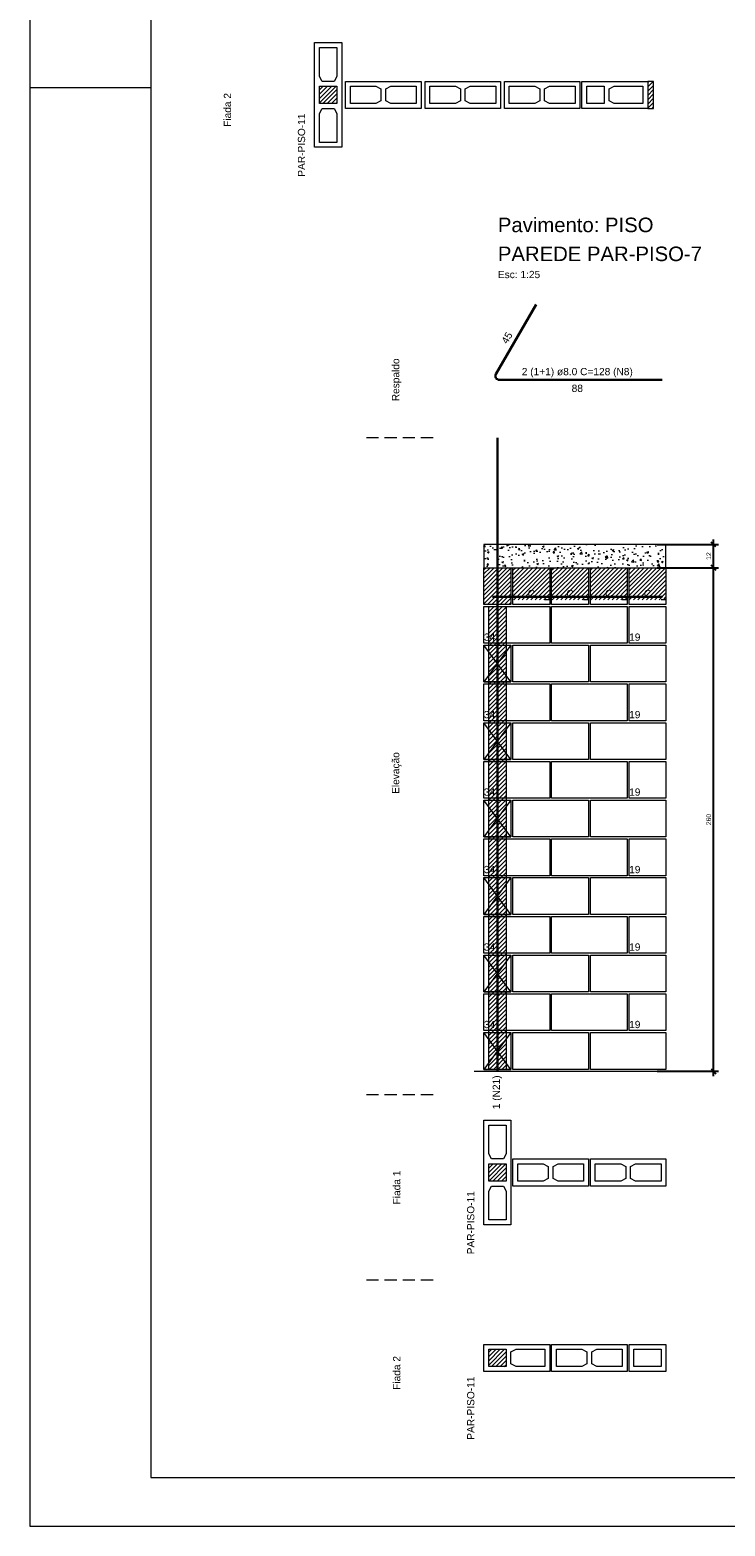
# Model space of a CAD drawing. Header units: millimetres. Extents: x 337 to 624, y -381 to -65.
# Tile 77 of 139: x 337 to 352, y -189 to -158. Entities that reach past the tile are written whole.
import ezdxf

# ---------------------------------------------------------------- set-up
doc = ezdxf.new("R2010")
doc.units = ezdxf.units.MM
doc.header["$MEASUREMENT"] = 0
doc.linetypes.add('Dashed2', pattern=[0.375, 0.25, -0.125])
doc.linetypes.add('DOT', pattern=[6.35, 0, -6.35])
doc.layers.get('0').update_dxf_attribs({"lineweight": 5})
for name, color, linetype, lineweight in [('Armadura', 7, 'Continuous', 30), ('Cotas', 7, 'Continuous', 5), ('Descrição da armadura', 7, 'Continuous', 5), ('PA-Ajustes', 8, 'Continuous', 5), ('PA-Graute', 8, 'Continuous', 0), ('PA-Lajes', 7, 'Continuous', 13), ('PA-Piso', 7, 'Continuous', 20), ('PE-Contrafiamento L', 1, 'Continuous', 13), ('PE-Contrafiamento T', 1, 'Continuous', 5), ('PE-Inteiro', 7, 'Continuous', 5), ('PE-Meio', 1, 'Continuous', 5), ('PE-Meio canaleta', 5, 'Continuous', 5), ('PE-Paredes', 1, 'Continuous', 5), ('PRANCHA 01', 7, 'Continuous', 20), ('Texto da cota', 7, 'Continuous', 0), ('Textos armaduras', 7, 'Continuous', 5)]:
    doc.layers.add(name, color=color, linetype=linetype, lineweight=lineweight)
doc.styles.add('Arial', font='arial.ttf')
doc.dimstyles.new('UM_25.000000', dxfattribs={"dimtxt": 0.18, "dimasz": 0.1, "dimexe": 0.1, "dimexo": 0.2, "dimgap": 0, "dimtad": 1, "dimtih": 1, "dimtoh": 1, "dimdec": 1, "dimlfac": 25, "dimzin": 0, "dimdsep": 46, "dimtxsty": 'Standard', "dimcen": 0.09, "dimdle": 0.1, "dimadec": 1, "dimazin": 2, "dimtfac": 1, "dimtdec": 4, "dimtofl": 0, "dimtmove": 0, "dimatfit": 3, "dimfxl": 1, "dimtolj": 1, "dimarcsym": 0})
pattern_1 = [(45, (319.551825, -309.79396), (-0.044194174, 0.044194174), [])]
pattern_2 = [(45, (403.257335, -308.24502), (-0.044194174, 0.044194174), [])]
pattern_3 = [(50, (403.25734, -308.24502), (0.3586301, -0.03137607), [0.0375, -0.4125]), (355, (403.25734, -308.24502), (-0.0693757, 0.3760961), [0.03, -0.33]), (100.4514, (403.28722, -308.24764), (0.2892547, 0.3447198), [0.0318701, -0.35057106]), (46.1842, (403.25734, -308.14502), (0.5336205, -0.0827595), [0.05625, -0.61875]), (96.6356, (403.3018, -308.1519), (0.4673314, 0.487059), [0.0478051, -0.5258565]), (351.1842, (403.25734, -308.145), (0.467331, 0.4870593), [0.045, -0.495]), (21, (403.30734, -308.17002), (0.2984535, -0.20130945), [0.0375, -0.4125]), (326, (403.30734, -308.17002), (0.1216577, 0.362575), [0.03, -0.33]), (71.4514, (403.3322, -308.1868), (0.4201113, 0.16126525), [0.0318701, -0.35057106]), (37.5, (403.25734, -308.24502), (0.00607993, 0.16644693), [0, -0.326, 0, -0.335, 0, -0.33125]), (7.5, (403.25734, -308.24502), (0.13153477, 0.19720586), [0, -0.191, 0, -0.3185, 0, -0.12625]), (327.5, (403.14584, -308.24502), (0.26691122, -0.01127744), [0, -0.125, 0, -0.39, 0, -0.5175]), (317.5, (403.09584, -308.24502), (0.2915931, 0.0500525), [0, -0.1625, 0, -0.259, 0, -0.3675])]

# ---------------------------------------------------------------- blocks, each defined once
blk = doc.blocks.new('_Oblique')
at = {"color": 0, "linetype": 'ByBlock', "lineweight": -2}
blk.add_line((-0.5, -0.5), (0.5, 0.5), dxfattribs=at)
blk = doc.blocks.new('*D334')
at = {"layer": 'Cotas', "color": 0, "lineweight": -2, "transparency": 16777216}
for p, q in [((350.387, -168.572), (351.652, -168.572)), ((351.552, -169.152), (351.552, -168.472)), ((350.387, -169.052), (351.652, -169.052))]:
    blk.add_line(p, q, dxfattribs=at)
at = {"layer": 'Defpoints', "color": 0, "transparency": 16777216}
for p in [(350.287, -168.572), (351.552, -168.572), (350.287, -169.052)]:
    blk.add_point(p, dxfattribs=at)
at = {"layer": 'Cotas', "color": 0, "lineweight": -2, "transparency": 16777216, "xscale": 0.1, "yscale": 0.1, "zscale": 0.1}
for p, rotation in [((351.552, -168.572), 90), ((351.552, -169.052), 270)]:
    blk.add_blockref('_Oblique', p, dxfattribs=dict(at, rotation=rotation))
at = {"layer": 'Cotas', "transparency": 16777216, "insert": (351.452, -168.812), "char_height": 0.1, "attachment_point": 5, "rotation": 90, "style": 'Arial'}
blk.add_mtext('\\A1;12', dxfattribs=at)
blk = doc.blocks.new('*D335')
at = {"layer": 'Cotas', "color": 0, "lineweight": -2, "transparency": 16777216}
for p, q in [((351.552, -179.552), (351.552, -168.952)), ((350.387, -169.052), (351.652, -169.052)), ((350.387, -179.452), (351.652, -179.452))]:
    blk.add_line(p, q, dxfattribs=at)
at = {"layer": 'Defpoints', "color": 0, "transparency": 16777216}
for p in [(350.287, -169.052), (351.552, -169.052), (350.287, -179.452)]:
    blk.add_point(p, dxfattribs=at)
at = {"layer": 'Cotas', "color": 0, "lineweight": -2, "transparency": 16777216, "xscale": 0.1, "yscale": 0.1, "zscale": 0.1}
for p, rotation in [((351.552, -169.052), 90), ((351.552, -179.452), 270)]:
    blk.add_blockref('_Oblique', p, dxfattribs=dict(at, rotation=rotation))
at = {"layer": 'Cotas', "transparency": 16777216, "insert": (351.452, -174.252), "char_height": 0.1, "attachment_point": 5, "rotation": 90, "style": 'Arial'}
blk.add_mtext('\\A1;260', dxfattribs=at)

msp = doc.modelspace()

# ---------------------------------------------------------------- hatches: boundary and pattern name
at = {"layer": 'PA-Ajustes', "linetype": 'Continuous'}
h = msp.add_hatch(dxfattribs=at)
h.set_pattern_fill('ANSI31', color=8, scale=0.5, style=0)
h.set_pattern_definition(pattern_1)
h.paths.add_polyline_path([(350.1922, -159.0082), (350.1922, -159.5682), (350.3122, -159.5682), (350.3122, -159.0082)])
h = msp.add_hatch(dxfattribs=at)
h.set_pattern_fill('ANSI31', color=8, scale=0.5, style=0)
h.set_pattern_definition(pattern_2)
h.paths.add_polyline_path([(346.8073, -169.0522), (347.3673, -169.0522), (347.3673, -169.8122), (346.8073, -169.8122)])
at = {"layer": 'PA-Graute', "linetype": 'Continuous'}
h = msp.add_hatch(dxfattribs=at)
h.set_pattern_fill('ANSI31', color=8, scale=0.5, style=0)
h.set_pattern_definition(pattern_1)
h.paths.add_polyline_path([(343.4122, -159.4682), (343.4122, -159.1082), (343.7722, -159.1082), (343.7722, -159.4682)])
h = msp.add_hatch(dxfattribs=at)
h.set_pattern_fill('ANSI31', color=8, scale=0.5, style=0)
h.set_pattern_definition(pattern_2)
h.paths.add_polyline_path([(347.4073, -169.0522), (348.1673, -169.0522), (348.1673, -169.7122), (347.4073, -169.7122)])
h = msp.add_hatch(dxfattribs=at)
h.set_pattern_fill('ANSI31', color=8, scale=0.5, style=0)
h.set_pattern_definition(pattern_2)
h.paths.add_polyline_path([(348.2073, -169.0522), (348.9673, -169.0522), (348.9673, -169.7122), (348.2073, -169.7122)])
h = msp.add_hatch(dxfattribs=at)
h.set_pattern_fill('ANSI31', color=8, scale=0.5, style=0)
h.set_pattern_definition(pattern_2)
h.paths.add_polyline_path([(349.0073, -169.0522), (349.7673, -169.0522), (349.7673, -169.7122), (349.0073, -169.7122)])
h = msp.add_hatch(dxfattribs=at)
h.set_pattern_fill('ANSI31', color=8, scale=0.5, style=0)
h.set_pattern_definition(pattern_2)
h.paths.add_polyline_path([(349.8073, -169.0522), (350.5673, -169.0522), (350.5673, -169.7122), (349.8073, -169.7122)])
h = msp.add_hatch(dxfattribs=at)
h.set_pattern_fill('ANSI31', color=8, scale=0.5, style=0)
h.set_pattern_definition(pattern_2)
h.paths.add_polyline_path([(346.9073, -169.8522), (347.2673, -169.8522), (347.2673, -179.4122), (346.9073, -179.4122)])
h = msp.add_hatch(dxfattribs=at)
h.set_pattern_fill('ANSI31', color=8, scale=0.5, style=0)
h.set_pattern_definition(pattern_2)
h.paths.add_polyline_path([(346.9073, -181.7222), (346.9073, -181.3622), (347.2673, -181.3622), (347.2673, -181.7222)])
h = msp.add_hatch(dxfattribs=at)
h.set_pattern_fill('ANSI31', color=8, scale=0.5, style=0)
h.set_pattern_definition(pattern_2)
h.paths.add_polyline_path([(346.9073, -185.1916), (347.2673, -185.1916), (347.2673, -185.5516), (346.9073, -185.5516)])
at = {"layer": 'PA-Lajes', "linetype": 'Continuous'}
h = msp.add_hatch(dxfattribs=at)
h.set_pattern_fill('AR-CONC', scale=0.05, style=0)
h.set_pattern_definition(pattern_3)
h.paths.add_polyline_path([(346.8073, -169.0522), (350.5673, -169.0522), (350.5673, -168.5722), (346.8073, -168.5722)])
h = msp.add_hatch(dxfattribs=at)
h.set_pattern_fill('AR-CONC', scale=0.05, style=0)
h.set_pattern_definition(pattern_3)
h.paths.add_polyline_path([(346.8073, -169.0522), (350.5673, -169.0522), (350.5673, -168.5722), (346.8073, -168.5722)])

# ---------------------------------------------------------------- linework, layer by layer
at = {"layer": 'Armadura'}
for p, q in [((347.8873, -163.6134), (347.0566, -165.0522)), ((347.1259, -165.1722), (350.4873, -165.1722)), ((346.9873, -169.6522), (350.4873, -169.6522))]:
    msp.add_line(p, q, dxfattribs=at)
msp.add_lwpolyline([(347.0873, -179.4522), (347.0873, -166.3722)], dxfattribs=at)
msp.add_arc((347.1259, -165.0922), 0.08, 150, 270, dxfattribs=at)
at = {"layer": 'PA-Ajustes', "linetype": 'Continuous'}
for points in [[(350.1922, -159.0082), (350.1922, -159.5682), (350.3122, -159.5682), (350.3122, -159.0082)], [(346.8073, -169.0522), (347.3673, -169.0522), (347.3673, -169.8122), (346.8073, -169.8122)]]:
    msp.add_lwpolyline(points, close=True, dxfattribs=at)
at = {"layer": 'PA-Graute', "color": 8, "linetype": 'Continuous'}
msp.add_lwpolyline([(346.9073, -169.8522), (347.2673, -169.8522), (347.2673, -179.4122), (346.9073, -179.4122)], close=True, dxfattribs=at)
at = {"layer": 'PA-Lajes'}
msp.add_lwpolyline([(346.8073, -169.0522), (350.5673, -169.0522), (350.5673, -168.5722), (346.8073, -168.5722)], close=True, dxfattribs=at)
msp.add_lwpolyline([(346.8073, -169.0522), (350.5673, -169.0522), (350.5673, -168.5722), (346.8073, -168.5722)], close=True, dxfattribs=at)
at = {"layer": 'PA-Piso', "linetype": 'Dashed2'}
for p, q in [((345.7573, -166.3722), (344.2573, -166.3722)), ((345.7573, -179.9372), (344.2573, -179.9372)), ((345.7573, -183.7666), (344.2573, -183.7666))]:
    msp.add_line(p, q, dxfattribs=at)
at = {"layer": 'PA-Piso'}
msp.add_line((346.6073, -179.4522), (351.3273, -179.4522), dxfattribs=at)
at = {"layer": 'PE-Contrafiamento L', "linetype": 'Continuous'}
for p, q in [((348.8322, -159.0082), (350.1922, -159.0082)), ((348.8322, -159.5682), (348.8322, -159.0082)), ((350.1922, -159.0082), (350.1922, -159.5682)), ((350.1922, -159.5682), (348.8322, -159.5682)), ((346.8073, -169.8522), (348.1673, -169.8522)), ((346.8073, -170.6122), (346.8073, -169.8522)), ((348.1673, -169.8522), (348.1673, -170.6122)), ((348.1673, -170.6122), (346.8073, -170.6122)), ((346.8073, -171.4522), (348.1673, -171.4522)), ((346.8073, -172.2122), (346.8073, -171.4522)), ((348.1673, -171.4522), (348.1673, -172.2122)), ((348.1673, -172.2122), (346.8073, -172.2122)), ((346.8073, -173.0522), (348.1673, -173.0522)), ((346.8073, -173.8122), (346.8073, -173.0522)), ((348.1673, -173.0522), (348.1673, -173.8122)), ((348.1673, -173.8122), (346.8073, -173.8122)), ((346.8073, -174.6522), (348.1673, -174.6522)), ((346.8073, -175.4122), (346.8073, -174.6522)), ((348.1673, -174.6522), (348.1673, -175.4122)), ((348.1673, -175.4122), (346.8073, -175.4122)), ((346.8073, -176.2522), (348.1673, -176.2522)), ((346.8073, -177.0122), (346.8073, -176.2522)), ((348.1673, -176.2522), (348.1673, -177.0122)), ((348.1673, -177.0122), (346.8073, -177.0122)), ((346.8073, -177.8522), (348.1673, -177.8522)), ((346.8073, -178.6122), (346.8073, -177.8522)), ((348.1673, -177.8522), (348.1673, -178.6122)), ((348.1673, -178.6122), (346.8073, -178.6122)), ((346.8073, -185.0916), (348.1673, -185.0916)), ((346.8073, -185.6516), (346.8073, -185.0916)), ((348.1673, -185.0916), (348.1673, -185.6516)), ((348.1673, -185.6516), (346.8073, -185.6516))]:
    msp.add_line(p, q, dxfattribs=at)
at = {"layer": 'PE-Contrafiamento L', "linetype": 'Continuous', "lineweight": 5}
for p, q in [((348.9322, -159.1082), (349.2922, -159.1082)), ((348.9322, -159.4682), (348.9322, -159.1082)), ((349.2922, -159.1082), (349.2922, -159.4682)), ((349.3922, -159.1642), (349.4962, -159.1082)), ((349.4962, -159.1082), (350.0922, -159.1082)), ((350.0922, -159.1082), (350.0922, -159.4682)), ((349.3922, -159.4122), (349.3922, -159.1642)), ((349.4962, -159.4682), (349.3922, -159.4122)), ((349.2922, -159.4682), (348.9322, -159.4682)), ((350.0922, -159.4682), (349.4962, -159.4682)), ((346.9073, -185.1916), (347.2673, -185.1916)), ((346.9073, -185.5516), (346.9073, -185.1916)), ((347.2673, -185.1916), (347.2673, -185.5516)), ((347.3673, -185.2476), (347.4713, -185.1916)), ((347.3673, -185.4956), (347.3673, -185.2476)), ((347.4713, -185.1916), (348.0673, -185.1916)), ((348.0673, -185.1916), (348.0673, -185.5516)), ((347.2673, -185.5516), (346.9073, -185.5516)), ((347.4713, -185.5516), (347.3673, -185.4956)), ((348.0673, -185.5516), (347.4713, -185.5516))]:
    msp.add_line(p, q, dxfattribs=at)
at = {"layer": 'PE-Contrafiamento T', "linetype": 'Continuous'}
for p, q in [((343.3122, -160.3682), (343.3122, -158.2082)), ((343.3122, -158.2082), (343.8722, -158.2082)), ((343.8722, -158.2082), (343.8722, -160.3682)), ((343.8722, -160.3682), (343.3122, -160.3682)), ((346.8073, -171.4122), (346.8073, -170.6522)), ((346.8073, -170.6522), (347.3673, -170.6522)), ((347.3673, -170.6522), (346.8073, -171.4122)), ((347.3673, -171.4122), (346.8073, -170.6522)), ((346.8073, -170.6522), (347.3673, -170.6522)), ((347.3673, -170.6522), (347.3673, -171.4122)), ((347.3673, -171.4122), (346.8073, -171.4122)), ((346.8073, -171.4122), (347.3673, -171.4122)), ((346.8073, -173.0122), (346.8073, -172.2522)), ((346.8073, -172.2522), (347.3673, -172.2522)), ((347.3673, -172.2522), (346.8073, -173.0122)), ((347.3673, -173.0122), (346.8073, -172.2522)), ((346.8073, -172.2522), (347.3673, -172.2522)), ((347.3673, -172.2522), (347.3673, -173.0122)), ((347.3673, -173.0122), (346.8073, -173.0122)), ((346.8073, -173.0122), (347.3673, -173.0122)), ((346.8073, -174.6122), (346.8073, -173.8522)), ((346.8073, -173.8522), (347.3673, -173.8522)), ((347.3673, -173.8522), (346.8073, -174.6122)), ((347.3673, -174.6122), (346.8073, -173.8522)), ((346.8073, -173.8522), (347.3673, -173.8522)), ((347.3673, -173.8522), (347.3673, -174.6122)), ((347.3673, -174.6122), (346.8073, -174.6122)), ((346.8073, -174.6122), (347.3673, -174.6122)), ((346.8073, -176.2122), (346.8073, -175.4522)), ((346.8073, -175.4522), (347.3673, -175.4522)), ((347.3673, -175.4522), (346.8073, -176.2122)), ((347.3673, -176.2122), (346.8073, -175.4522)), ((346.8073, -175.4522), (347.3673, -175.4522)), ((347.3673, -175.4522), (347.3673, -176.2122)), ((347.3673, -176.2122), (346.8073, -176.2122)), ((346.8073, -176.2122), (347.3673, -176.2122)), ((346.8073, -177.8122), (346.8073, -177.0522)), ((346.8073, -177.0522), (347.3673, -177.0522)), ((347.3673, -177.0522), (346.8073, -177.8122)), ((347.3673, -177.8122), (346.8073, -177.0522)), ((346.8073, -177.0522), (347.3673, -177.0522)), ((347.3673, -177.0522), (347.3673, -177.8122)), ((347.3673, -177.8122), (346.8073, -177.8122)), ((346.8073, -177.8122), (347.3673, -177.8122)), ((346.8073, -179.4122), (346.8073, -178.6522)), ((346.8073, -178.6522), (347.3673, -178.6522)), ((347.3673, -178.6522), (346.8073, -179.4122)), ((347.3673, -179.4122), (346.8073, -178.6522)), ((346.8073, -178.6522), (347.3673, -178.6522)), ((347.3673, -178.6522), (347.3673, -179.4122)), ((347.3673, -179.4122), (346.8073, -179.4122)), ((346.8073, -179.4122), (347.3673, -179.4122)), ((346.8073, -182.6222), (346.8073, -180.4622)), ((346.8073, -180.4622), (347.3673, -180.4622)), ((347.3673, -180.4622), (347.3673, -182.6222)), ((347.3673, -182.6222), (346.8073, -182.6222))]:
    msp.add_line(p, q, dxfattribs=at)
at = {"layer": 'PE-Contrafiamento T', "linetype": 'Continuous', "lineweight": 5}
for p, q in [((343.4122, -158.9042), (343.4122, -158.3082)), ((343.4122, -158.3082), (343.7722, -158.3082)), ((343.7722, -158.3082), (343.7722, -158.9042)), ((343.4682, -159.0082), (343.4122, -158.9042)), ((343.4122, -159.4682), (343.4122, -159.1082)), ((343.4122, -159.1082), (343.7722, -159.1082)), ((343.7162, -159.0082), (343.4682, -159.0082)), ((343.7722, -158.9042), (343.7162, -159.0082)), ((343.7722, -159.1082), (343.7722, -159.4682)), ((343.7722, -159.4682), (343.4122, -159.4682)), ((343.4122, -159.6722), (343.4682, -159.5682)), ((343.4122, -160.2682), (343.4122, -159.6722)), ((343.4682, -159.5682), (343.7162, -159.5682)), ((343.7162, -159.5682), (343.7722, -159.6722)), ((343.7722, -159.6722), (343.7722, -160.2682)), ((343.7722, -160.2682), (343.4122, -160.2682)), ((346.9073, -181.1582), (346.9073, -180.5622)), ((346.9073, -180.5622), (347.2673, -180.5622)), ((347.2673, -180.5622), (347.2673, -181.1582)), ((346.9633, -181.2622), (346.9073, -181.1582)), ((346.9073, -181.7222), (346.9073, -181.3622)), ((346.9073, -181.3622), (347.2673, -181.3622)), ((347.2113, -181.2622), (346.9633, -181.2622)), ((347.2673, -181.1582), (347.2113, -181.2622)), ((347.2673, -181.3622), (347.2673, -181.7222)), ((347.2673, -181.7222), (346.9073, -181.7222)), ((346.9073, -181.9262), (346.9633, -181.8222)), ((346.9073, -182.5222), (346.9073, -181.9262)), ((346.9633, -181.8222), (347.2113, -181.8222)), ((347.2113, -181.8222), (347.2673, -181.9262)), ((347.2673, -181.9262), (347.2673, -182.5222)), ((347.2673, -182.5222), (346.9073, -182.5222))]:
    msp.add_line(p, q, dxfattribs=at)
at = {"layer": 'PE-Inteiro', "linetype": 'Continuous'}
for p, q in [((343.9522, -159.0082), (345.5122, -159.0082)), ((343.9522, -159.5682), (343.9522, -159.0082)), ((345.5122, -159.0082), (345.5122, -159.5682)), ((345.5922, -159.0082), (347.1522, -159.0082)), ((345.5922, -159.5682), (345.5922, -159.0082)), ((347.1522, -159.0082), (347.1522, -159.5682)), ((347.2322, -159.0082), (348.7922, -159.0082)), ((347.2322, -159.5682), (347.2322, -159.0082)), ((348.7922, -159.0082), (348.7922, -159.5682)), ((345.5122, -159.5682), (343.9522, -159.5682)), ((347.1522, -159.5682), (345.5922, -159.5682)), ((348.7922, -159.5682), (347.2322, -159.5682)), ((348.2073, -169.8522), (349.7673, -169.8522)), ((348.2073, -170.6122), (348.2073, -169.8522)), ((349.7673, -169.8522), (349.7673, -170.6122)), ((347.4073, -170.6522), (348.9673, -170.6522)), ((347.4073, -171.4122), (347.4073, -170.6522)), ((349.7673, -170.6122), (348.2073, -170.6122)), ((348.9673, -170.6522), (348.9673, -171.4122)), ((349.0073, -171.4122), (349.0073, -170.6522)), ((349.0073, -170.6522), (350.5673, -170.6522)), ((350.5673, -170.6522), (350.5673, -171.4122)), ((348.9673, -171.4122), (347.4073, -171.4122)), ((348.2073, -171.4522), (349.7673, -171.4522)), ((348.2073, -172.2122), (348.2073, -171.4522)), ((350.5673, -171.4122), (349.0073, -171.4122)), ((349.7673, -171.4522), (349.7673, -172.2122)), ((347.4073, -172.2522), (348.9673, -172.2522)), ((347.4073, -173.0122), (347.4073, -172.2522)), ((349.7673, -172.2122), (348.2073, -172.2122)), ((348.9673, -172.2522), (348.9673, -173.0122)), ((349.0073, -173.0122), (349.0073, -172.2522)), ((349.0073, -172.2522), (350.5673, -172.2522)), ((350.5673, -172.2522), (350.5673, -173.0122)), ((348.9673, -173.0122), (347.4073, -173.0122)), ((350.5673, -173.0122), (349.0073, -173.0122)), ((348.2073, -173.0522), (349.7673, -173.0522)), ((348.2073, -173.8122), (348.2073, -173.0522)), ((349.7673, -173.0522), (349.7673, -173.8122)), ((347.4073, -173.8522), (348.9673, -173.8522)), ((347.4073, -174.6122), (347.4073, -173.8522)), ((349.7673, -173.8122), (348.2073, -173.8122)), ((348.9673, -173.8522), (348.9673, -174.6122)), ((349.0073, -174.6122), (349.0073, -173.8522)), ((349.0073, -173.8522), (350.5673, -173.8522)), ((350.5673, -173.8522), (350.5673, -174.6122)), ((348.9673, -174.6122), (347.4073, -174.6122)), ((348.2073, -174.6522), (349.7673, -174.6522)), ((348.2073, -175.4122), (348.2073, -174.6522)), ((350.5673, -174.6122), (349.0073, -174.6122)), ((349.7673, -174.6522), (349.7673, -175.4122)), ((347.4073, -175.4522), (348.9673, -175.4522)), ((347.4073, -176.2122), (347.4073, -175.4522)), ((349.7673, -175.4122), (348.2073, -175.4122)), ((348.9673, -175.4522), (348.9673, -176.2122)), ((349.0073, -176.2122), (349.0073, -175.4522)), ((349.0073, -175.4522), (350.5673, -175.4522)), ((350.5673, -175.4522), (350.5673, -176.2122)), ((348.9673, -176.2122), (347.4073, -176.2122)), ((348.2073, -176.2522), (349.7673, -176.2522)), ((348.2073, -177.0122), (348.2073, -176.2522)), ((350.5673, -176.2122), (349.0073, -176.2122)), ((349.7673, -176.2522), (349.7673, -177.0122)), ((349.7673, -177.0122), (348.2073, -177.0122)), ((347.4073, -177.0522), (348.9673, -177.0522)), ((347.4073, -177.8122), (347.4073, -177.0522)), ((348.9673, -177.0522), (348.9673, -177.8122)), ((349.0073, -177.8122), (349.0073, -177.0522)), ((349.0073, -177.0522), (350.5673, -177.0522)), ((350.5673, -177.0522), (350.5673, -177.8122)), ((348.9673, -177.8122), (347.4073, -177.8122)), ((348.2073, -177.8522), (349.7673, -177.8522)), ((348.2073, -178.6122), (348.2073, -177.8522)), ((350.5673, -177.8122), (349.0073, -177.8122)), ((349.7673, -177.8522), (349.7673, -178.6122)), ((347.4073, -178.6522), (348.9673, -178.6522)), ((347.4073, -179.4122), (347.4073, -178.6522)), ((349.7673, -178.6122), (348.2073, -178.6122)), ((348.9673, -178.6522), (348.9673, -179.4122)), ((349.0073, -179.4122), (349.0073, -178.6522)), ((349.0073, -178.6522), (350.5673, -178.6522)), ((350.5673, -178.6522), (350.5673, -179.4122)), ((348.9673, -179.4122), (347.4073, -179.4122)), ((350.5673, -179.4122), (349.0073, -179.4122)), ((347.4073, -181.2622), (348.9673, -181.2622)), ((347.4073, -181.8222), (347.4073, -181.2622)), ((348.9673, -181.2622), (348.9673, -181.8222)), ((349.0073, -181.8222), (349.0073, -181.2622)), ((349.0073, -181.2622), (350.5673, -181.2622)), ((350.5673, -181.2622), (350.5673, -181.8222)), ((348.9673, -181.8222), (347.4073, -181.8222)), ((350.5673, -181.8222), (349.0073, -181.8222)), ((348.2073, -185.0916), (349.7673, -185.0916)), ((348.2073, -185.6516), (348.2073, -185.0916)), ((349.7673, -185.0916), (349.7673, -185.6516)), ((349.7673, -185.6516), (348.2073, -185.6516))]:
    msp.add_line(p, q, dxfattribs=at)
at = {"layer": 'PE-Inteiro', "linetype": 'Continuous', "lineweight": 5}
for p, q in [((344.0522, -159.1082), (344.5782, -159.1082)), ((344.0522, -159.4682), (344.0522, -159.1082)), ((344.5782, -159.1082), (344.6822, -159.1642)), ((344.7822, -159.1642), (344.8862, -159.1082)), ((344.8862, -159.1082), (345.4122, -159.1082)), ((345.4122, -159.1082), (345.4122, -159.4682)), ((345.6922, -159.1082), (346.2182, -159.1082)), ((345.6922, -159.4682), (345.6922, -159.1082)), ((346.2182, -159.1082), (346.3222, -159.1642)), ((346.4222, -159.1642), (346.5262, -159.1082)), ((346.5262, -159.1082), (347.0522, -159.1082)), ((347.0522, -159.1082), (347.0522, -159.4682)), ((347.3322, -159.1082), (347.8582, -159.1082)), ((347.3322, -159.4682), (347.3322, -159.1082)), ((347.8582, -159.1082), (347.9622, -159.1642)), ((348.0622, -159.1642), (348.1662, -159.1082)), ((348.1662, -159.1082), (348.6922, -159.1082)), ((348.6922, -159.1082), (348.6922, -159.4682)), ((344.6822, -159.4122), (344.5782, -159.4682)), ((344.6822, -159.1642), (344.6822, -159.4122)), ((344.7822, -159.4122), (344.7822, -159.1642)), ((344.8862, -159.4682), (344.7822, -159.4122)), ((346.3222, -159.4122), (346.2182, -159.4682)), ((346.3222, -159.1642), (346.3222, -159.4122)), ((346.4222, -159.4122), (346.4222, -159.1642)), ((346.5262, -159.4682), (346.4222, -159.4122)), ((347.9622, -159.4122), (347.8582, -159.4682)), ((347.9622, -159.1642), (347.9622, -159.4122)), ((348.0622, -159.4122), (348.0622, -159.1642)), ((348.1662, -159.4682), (348.0622, -159.4122)), ((344.5782, -159.4682), (344.0522, -159.4682)), ((345.4122, -159.4682), (344.8862, -159.4682)), ((346.2182, -159.4682), (345.6922, -159.4682)), ((347.0522, -159.4682), (346.5262, -159.4682)), ((347.8582, -159.4682), (347.3322, -159.4682)), ((348.6922, -159.4682), (348.1662, -159.4682)), ((347.5073, -181.3622), (348.0333, -181.3622)), ((347.5073, -181.7222), (347.5073, -181.3622)), ((348.0333, -181.3622), (348.1373, -181.4182)), ((348.2373, -181.4182), (348.3413, -181.3622)), ((348.3413, -181.3622), (348.8673, -181.3622)), ((348.8673, -181.3622), (348.8673, -181.7222)), ((349.1073, -181.3622), (349.6333, -181.3622)), ((349.1073, -181.7222), (349.1073, -181.3622)), ((349.6333, -181.3622), (349.7373, -181.4182)), ((349.8373, -181.4182), (349.9413, -181.3622)), ((349.9413, -181.3622), (350.4673, -181.3622)), ((350.4673, -181.3622), (350.4673, -181.7222)), ((348.1373, -181.6662), (348.0333, -181.7222)), ((348.1373, -181.4182), (348.1373, -181.6662)), ((348.2373, -181.6662), (348.2373, -181.4182)), ((348.3413, -181.7222), (348.2373, -181.6662)), ((349.7373, -181.6662), (349.6333, -181.7222)), ((349.7373, -181.4182), (349.7373, -181.6662)), ((349.8373, -181.6662), (349.8373, -181.4182)), ((349.9413, -181.7222), (349.8373, -181.6662)), ((348.0333, -181.7222), (347.5073, -181.7222)), ((348.8673, -181.7222), (348.3413, -181.7222)), ((349.6333, -181.7222), (349.1073, -181.7222)), ((350.4673, -181.7222), (349.9413, -181.7222)), ((348.3073, -185.1916), (348.8333, -185.1916)), ((348.3073, -185.5516), (348.3073, -185.1916)), ((348.8333, -185.1916), (348.9373, -185.2476)), ((348.9373, -185.2476), (348.9373, -185.4956)), ((349.0373, -185.2476), (349.1413, -185.1916)), ((349.0373, -185.4956), (349.0373, -185.2476)), ((349.1413, -185.1916), (349.6673, -185.1916)), ((349.6673, -185.1916), (349.6673, -185.5516)), ((348.8333, -185.5516), (348.3073, -185.5516)), ((348.9373, -185.4956), (348.8333, -185.5516)), ((349.1413, -185.5516), (349.0373, -185.4956)), ((349.6673, -185.5516), (349.1413, -185.5516))]:
    msp.add_line(p, q, dxfattribs=at)
at = {"layer": 'PE-Meio', "linetype": 'Continuous'}
for p, q in [((349.8073, -170.6122), (349.8073, -169.8522)), ((349.8073, -169.8522), (350.5673, -169.8522)), ((350.5673, -169.8522), (350.5673, -170.6122)), ((350.5673, -170.6122), (349.8073, -170.6122)), ((349.8073, -172.2122), (349.8073, -171.4522)), ((349.8073, -171.4522), (350.5673, -171.4522)), ((350.5673, -171.4522), (350.5673, -172.2122)), ((350.5673, -172.2122), (349.8073, -172.2122)), ((349.8073, -173.8122), (349.8073, -173.0522)), ((349.8073, -173.0522), (350.5673, -173.0522)), ((350.5673, -173.0522), (350.5673, -173.8122)), ((350.5673, -173.8122), (349.8073, -173.8122)), ((349.8073, -175.4122), (349.8073, -174.6522)), ((349.8073, -174.6522), (350.5673, -174.6522)), ((350.5673, -174.6522), (350.5673, -175.4122)), ((350.5673, -175.4122), (349.8073, -175.4122)), ((349.8073, -177.0122), (349.8073, -176.2522)), ((349.8073, -176.2522), (350.5673, -176.2522)), ((350.5673, -176.2522), (350.5673, -177.0122)), ((350.5673, -177.0122), (349.8073, -177.0122)), ((349.8073, -178.6122), (349.8073, -177.8522)), ((349.8073, -177.8522), (350.5673, -177.8522)), ((350.5673, -177.8522), (350.5673, -178.6122)), ((350.5673, -178.6122), (349.8073, -178.6122)), ((349.8073, -185.6516), (349.8073, -185.0916)), ((349.8073, -185.0916), (350.5673, -185.0916)), ((350.5673, -185.0916), (350.5673, -185.6516)), ((350.5673, -185.6516), (349.8073, -185.6516))]:
    msp.add_line(p, q, dxfattribs=at)
at = {"layer": 'PE-Meio', "linetype": 'Continuous', "lineweight": 5}
for p, q in [((349.9073, -185.5516), (349.9073, -185.1916)), ((349.9073, -185.1916), (350.4673, -185.1916)), ((350.4673, -185.1916), (350.4673, -185.5516)), ((350.4673, -185.5516), (349.9073, -185.5516))]:
    msp.add_line(p, q, dxfattribs=at)
at = {"layer": 'PE-Meio canaleta', "linetype": 'Continuous'}
for p, q in [((347.4073, -169.0522), (348.1673, -169.0522)), ((347.4073, -169.8122), (347.4073, -169.0522)), ((348.1673, -169.0522), (348.1673, -169.8122)), ((348.2073, -169.0522), (348.9673, -169.0522)), ((348.2073, -169.8122), (348.2073, -169.0522)), ((348.9673, -169.0522), (348.9673, -169.8122)), ((349.0073, -169.0522), (349.7673, -169.0522)), ((349.0073, -169.8122), (349.0073, -169.0522)), ((349.7673, -169.0522), (349.7673, -169.8122)), ((349.8073, -169.0522), (350.5673, -169.0522)), ((349.8073, -169.8122), (349.8073, -169.0522)), ((350.5673, -169.0522), (350.5673, -169.8122)), ((348.1673, -169.8122), (347.4073, -169.8122)), ((348.9673, -169.8122), (348.2073, -169.8122)), ((349.7673, -169.8122), (349.0073, -169.8122)), ((350.5673, -169.8122), (349.8073, -169.8122))]:
    msp.add_line(p, q, dxfattribs=at)
at = {"layer": 'PE-Meio canaleta', "color": 5, "linetype": 'DOT', "lineweight": 5}
for p, q in [((347.4073, -169.0522), (348.1673, -169.0522)), ((347.4073, -169.7122), (347.4073, -169.0522)), ((348.1673, -169.0522), (348.1673, -169.7122)), ((348.2073, -169.0522), (348.9673, -169.0522)), ((348.2073, -169.7122), (348.2073, -169.0522)), ((348.9673, -169.0522), (348.9673, -169.7122)), ((349.0073, -169.0522), (349.7673, -169.0522)), ((349.0073, -169.7122), (349.0073, -169.0522)), ((349.7673, -169.0522), (349.7673, -169.7122)), ((349.8073, -169.0522), (350.5673, -169.0522)), ((349.8073, -169.7122), (349.8073, -169.0522)), ((350.5673, -169.0522), (350.5673, -169.7122)), ((348.1673, -169.7122), (347.4073, -169.7122)), ((348.9673, -169.7122), (348.2073, -169.7122)), ((349.7673, -169.7122), (349.0073, -169.7122)), ((350.5673, -169.7122), (349.8073, -169.7122))]:
    msp.add_line(p, q, dxfattribs=at)
at = {"layer": 'PRANCHA 01'}
for points in [[(337.4312, -188.8442), (421.5312, -188.8442), (421.5312, -129.4442), (337.4312, -129.4442), (337.4312, -188.8442)], [(339.9312, -159.1442), (337.4312, -159.1442)]]:
    msp.add_lwpolyline(points, dxfattribs=at)
msp.add_lwpolyline([(339.9312, -187.8442), (420.5312, -187.8442), (420.5312, -130.4442), (339.9312, -130.4442)], close=True, dxfattribs=at)

# ---------------------------------------------------------------- texts
at = {"layer": 'Descrição da armadura', "insert": (348.7373, -165.1222), "char_height": 0.15, "width": 4.587805, "attachment_point": 8, "line_spacing_factor": 0.9, "style": 'Arial'}
msp.add_mtext('2 (1+1) ø8.0 C=128 (N8)', dxfattribs=at)
at = {"layer": 'PE-Contrafiamento L', "char_height": 0.15, "width": 0.467606, "attachment_point": 7, "line_spacing_factor": 0.9, "style": 'Arial'}
for insert in [(346.8077, -170.5627), (346.8077, -172.1627), (346.8077, -173.7627), (346.8077, -175.3627), (346.8077, -176.9627), (346.8077, -178.5627)]:
    msp.add_mtext('34', dxfattribs=dict(at, insert=insert))
at = {"layer": 'PE-Meio', "char_height": 0.15, "width": 0.467606, "attachment_point": 7, "line_spacing_factor": 0.9, "style": 'Arial'}
for insert in [(349.8077, -170.5627), (349.8077, -172.1627), (349.8077, -173.7627), (349.8077, -175.3627), (349.8077, -176.9627), (349.8077, -178.5627)]:
    msp.add_mtext('19', dxfattribs=dict(at, insert=insert))
at = {"layer": 'PE-Meio canaleta', "char_height": 0.15, "width": 0.304344, "attachment_point": 8, "line_spacing_factor": 0.9, "style": 'Arial'}
for insert in [(347.7873, -169.6627), (348.5873, -169.6627), (349.3873, -169.6627), (350.1873, -169.6627)]:
    msp.add_mtext('C', dxfattribs=dict(at, insert=insert))
at = {"layer": 'PE-Paredes', "char_height": 0.15, "rotation": 90.00021, "line_spacing_factor": 0.9, "style": 'Arial'}
for s, insert, width, attachment_point in [('Fiada 2', (341.5122, -159.5979), 1.437561, 5), ('PAR-PISO-11', (343.1177, -159.6732), 2.648765, 9), ('Respaldo', (345.0073, -165.1722), 1.810503, 5), ('Elevação', (345.0073, -173.2922), 1.764085, 5), ('Fiada 1', (345.0073, -181.8519), 1.437561, 5), ('PAR-PISO-11', (346.6128, -181.9272), 2.648765, 9), ('Fiada 2', (345.0073, -185.6813), 1.437561, 5), ('PAR-PISO-11', (346.6128, -185.7566), 2.648765, 9)]:
    msp.add_mtext(s, dxfattribs=dict(at, insert=insert, width=width, attachment_point=attachment_point))
at = {"layer": 'PE-Paredes', "attachment_point": 7, "line_spacing_factor": 0.9, "style": 'Arial'}
for s, insert, char_height, width in [('Pavimento: PISO', (347.0973, -162.1264), 0.3, 6.468963), ('PAREDE PAR-PISO-7', (347.0973, -162.7244), 0.3, 8.47247), ('Esc: 1:25', (347.0973, -163.0739), 0.15, 1.78718)]:
    msp.add_mtext(s, dxfattribs=dict(at, insert=insert, char_height=char_height, width=width))
at = {"layer": 'Texto da cota', "insert": (347.0873, -179.5372), "char_height": 0.15, "width": 1.437104, "attachment_point": 6, "rotation": 90.00021, "line_spacing_factor": 0.9, "style": 'Arial'}
msp.add_mtext('1 (N21)', dxfattribs=at)
at = {"layer": 'Textos armaduras', "insert": (347.3507, -164.3428), "char_height": 0.15, "width": 0.866006, "attachment_point": 8, "rotation": 60.00014, "line_spacing_factor": 0.9, "style": 'Arial'}
msp.add_mtext('45', dxfattribs=at)
at = {"layer": 'Textos armaduras', "insert": (348.7373, -165.2722), "char_height": 0.15, "width": 0.866006, "attachment_point": 2, "line_spacing_factor": 0.9, "style": 'Arial'}
msp.add_mtext('88', dxfattribs=at)

# ---------------------------------------------------------------- dimensions: what is measured, and where the dimension line sits
at = {"layer": 'Cotas'}
for base, p1, p2, picture, middle in [((351.5523, -168.5722), (350.2873, -169.0522), (350.2873, -168.5722), '*D334', (351.4523, -168.8122)), ((351.5523, -169.0522), (350.2873, -179.4522), (350.2873, -169.0522), '*D335', (351.4523, -174.2522))]:
    dim = msp.add_linear_dim(base=base, p1=p1, p2=p2, angle=90, dimstyle='UM_25.000000', override={"dimtxt": 0.1, "dimasz": 0.1, "dimexe": 0.1, "dimexo": 0.1, "dimtad": 1, "dimtih": 0, "dimtoh": 0, "dimdec": 1, "dimlfac": 25, "dimzin": 8, "dimtxsty": 'Arial', "dimblk": 'Oblique', "dimblk1": 'Oblique', "dimblk2": 'Oblique', "dimsah": 1, "dimdle": 0.1, "dimse1": 0, "dimse2": 0, "dimclrt": 256, "dimadec": 1, "dimazin": 3, "dimtmove": 2, "dimldrblk": 'Oblique'}, dxfattribs=at)
    dim.commit()
    dim.dimension.update_dxf_attribs({"geometry": picture, "text_midpoint": middle, "dimtype": 160, "text_rotation": 90})

doc.saveas('drawing.dxf')
